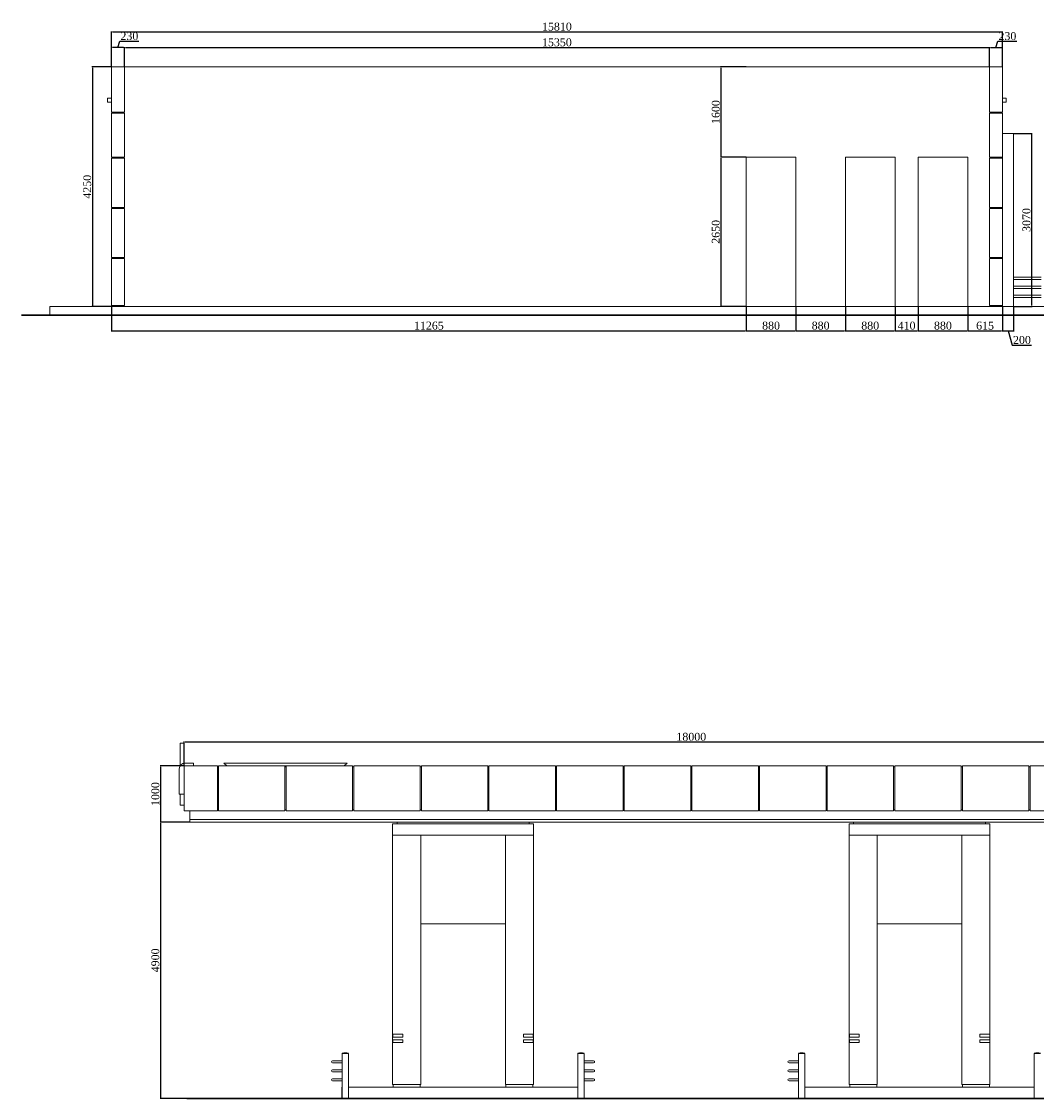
# Model space of a CAD drawing. Header units: feet. Extents: x 1854913 to 1946563, y 4620140 to 4662761.
# Tile 12 of 26: x 1902225 to 1920235, y 4642357 to 4661461. Entities that reach past the tile are written whole.
import ezdxf

# ---------------------------------------------------------------- set-up
doc = ezdxf.new("R2010")
doc.units = ezdxf.units.FT
doc.header["$MEASUREMENT"] = 0
doc.header["$PDMODE"] = 98
doc.header["$PDSIZE"] = 0.3
doc.styles.get("Standard").update_dxf_attribs({"font": 'times.ttf'})
doc.dimstyles.new('ISO-25', dxfattribs={"dimscale": 7, "dimtxt": 20, "dimasz": 2.5, "dimexe": 1.25, "dimexo": 0.625, "dimgap": 3, "dimtad": 1, "dimdec": 0, "dimtxsty": 'Standard', "dimcen": 2.5, "dimadec": 0, "dimazin": 0, "dimtfac": 1, "dimtdec": 0, "dimtmove": 0, "dimatfit": 3, "dimfxl": 1.25, "dimarcsym": 0})

# ---------------------------------------------------------------- blocks, each defined once
blk = doc.blocks.new('A$C805b108c')
at = {"color": 0, "linetype": 'Continuous', "lineweight": 0, "extrusion": (0, 1, 0)}
for p, q in [((-42261, -15809), (-42331, -15809)), ((-42261, -16209), (-42261, -17009)), ((-41671, -16209), (-42261, -16209)), ((-42246, -16159), (-42096, -16159)), ((-42096, -16159), (-42096, -16209)), ((-41671, -16209), (-41671, -17009)), ((-41651, -16229), (-41671, -16229)), ((-40471, -16209), (-41651, -16209)), ((-41651, -17009), (-41651, -16209)), ((-41554, -16159), (-41504, -16209)), ((-41554, -16159), (-39369, -16159)), ((-40471, -16209), (-40451, -16209)), ((-40471, -16209), (-40471, -17009)), ((-40451, -16229), (-40471, -16229)), ((-39271, -16209), (-40451, -16209)), ((-40451, -17009), (-40451, -16209)), ((-39419, -16209), (-39369, -16159)), ((-39271, -16209), (-39271, -17009)), ((-39251, -16229), (-39271, -16229)), ((-39251, -17009), (-39251, -16209)), ((-38071, -16209), (-39251, -16209)), ((-38071, -16209), (-38071, -17009)), ((-38051, -16229), (-38071, -16229)), ((-38051, -17009), (-38051, -16209)), ((-36871, -16209), (-38051, -16209)), ((-36871, -16209), (-36871, -17009)), ((-36851, -16229), (-36871, -16229)), ((-36851, -17009), (-36851, -16209)), ((-35671, -16209), (-36851, -16209)), ((-35671, -16209), (-35671, -17009)), ((-35651, -16229), (-35671, -16229)), ((-35651, -17009), (-35651, -16209)), ((-34471, -16209), (-35651, -16209)), ((-34471, -16209), (-34471, -17009)), ((-34451, -16229), (-34471, -16229)), ((-34451, -17009), (-34451, -16209)), ((-33271, -16209), (-34451, -16209)), ((-33271, -16209), (-33271, -17009)), ((-33251, -16229), (-33271, -16229)), ((-33251, -16209), (-33251, -17009)), ((-33251, -16209), (-32071, -16209)), ((-32071, -17009), (-32071, -16209)), ((-32071, -16229), (-32051, -16229)), ((-32051, -16209), (-32051, -17009)), ((-32051, -16209), (-30871, -16209)), ((-30871, -17009), (-30871, -16209)), ((-30871, -16229), (-30851, -16229)), ((-30851, -16209), (-30851, -17009)), ((-30851, -16209), (-29671, -16209)), ((-29671, -17009), (-29671, -16209)), ((-29671, -16229), (-29651, -16229)), ((-29651, -16209), (-29651, -17009)), ((-29651, -16209), (-28471, -16209)), ((-28471, -17009), (-28471, -16209)), ((-28471, -16229), (-28451, -16229)), ((-28451, -16209), (-28451, -17009)), ((-28451, -16209), (-27271, -16209)), ((-27271, -17009), (-27271, -16209)), ((-27271, -16229), (-27251, -16229)), ((-27251, -16209), (-27251, -17009)), ((-27251, -16209), (-26071, -16209)), ((-42351, -16334), (-42351, -16340)), ((-42351, -16334), (-42351, -16334)), ((-42346, -16334), (-42351, -16334)), ((-42346, -16334), (-42351, -16334)), ((-42351, -16340), (-42351, -16359)), ((-42351, -16359), (-42351, -16436)), ((-42346, -16650), (-42346, -16259)), ((-42351, -16600), (-42351, -16436)), ((-42351, -16600), (-42351, -16634)), ((-42346, -16634), (-42351, -16634)), ((-42351, -16634), (-42351, -16634)), ((-42346, -16634), (-42351, -16634)), ((-42346, -16650), (-42346, -16709)), ((-42346, -16709), (-42261, -16709)), ((-42331, -16858), (-42331, -16709)), ((-42331, -16858), (-42331, -16909)), ((-42331, -16909), (-42331, -16909)), ((-42261, -16909), (-42331, -16909)), ((-42261, -16909), (-42331, -16909)), ((-41671, -16989), (-41651, -16989)), ((-40471, -16989), (-40451, -16989)), ((-39271, -16989), (-39251, -16989)), ((-38071, -16989), (-38051, -16989)), ((-36871, -16989), (-36851, -16989)), ((-35671, -16989), (-35651, -16989)), ((-34471, -16989), (-34451, -16989)), ((-33251, -16989), (-33271, -16989)), ((-32051, -16989), (-32071, -16989)), ((-30851, -16989), (-30871, -16989)), ((-29651, -16989), (-29671, -16989)), ((-28451, -16989), (-28471, -16989)), ((-27251, -16989), (-27271, -16989)), ((-42261, -17009), (-41671, -17009)), ((-42161, -17159), (-42161, -17009)), ((-24361, -17159), (-42161, -17159)), ((-24361, -17159), (-42161, -17159)), ((-42161, -17159), (-42161, -17209)), ((-41651, -17009), (-40471, -17009)), ((-40451, -17009), (-39271, -17009)), ((-39251, -17009), (-38071, -17009)), ((-38051, -17009), (-36871, -17009)), ((-36851, -17009), (-35671, -17009)), ((-35651, -17009), (-34471, -17009)), ((-34451, -17009), (-33271, -17009)), ((-32071, -17009), (-33251, -17009)), ((-30871, -17009), (-32051, -17009)), ((-29671, -17009), (-30851, -17009)), ((-28471, -17009), (-29651, -17009)), ((-27271, -17009), (-28451, -17009)), ((-26071, -17009), (-27251, -17009)), ((-42161, -17209), (-24361, -17209)), ((-38561, -17239), (-38561, -17439)), ((-38561, -17239), (-36061, -17239)), ((-38481, -17239), (-38481, -17209)), ((-36141, -17239), (-36141, -17209)), ((-36061, -17239), (-36061, -17439)), ((-30461, -17239), (-30461, -17439)), ((-27961, -17239), (-30461, -17239)), ((-30381, -17239), (-30381, -17209)), ((-28041, -17239), (-28041, -17209)), ((-27961, -17239), (-27961, -17439)), ((-38561, -17439), (-38561, -17859)), ((-38561, -17439), (-36061, -17439)), ((-38061, -17859), (-38061, -17439)), ((-36561, -17439), (-36561, -17859)), ((-36061, -17859), (-36061, -17439)), ((-30461, -17859), (-30461, -17439)), ((-27961, -17439), (-30461, -17439)), ((-29961, -17439), (-29961, -17859)), ((-28461, -17859), (-28461, -17439)), ((-27961, -17439), (-27961, -17859)), ((-38561, -17859), (-38561, -20969)), ((-38061, -21859), (-38061, -17859)), ((-36561, -17859), (-36561, -21859)), ((-36061, -17859), (-36061, -20969)), ((-30461, -17859), (-30461, -20969)), ((-29961, -17859), (-29961, -21859)), ((-28461, -21859), (-28461, -17859)), ((-27961, -17859), (-27961, -20969)), ((-38061, -19009), (-36561, -19009)), ((-28461, -19009), (-29961, -19009)), ((-38561, -20969), (-38381, -20969)), ((-38561, -21019), (-38561, -20969)), ((-38556, -20969), (-38556, -21019)), ((-38381, -21019), (-38381, -20969)), ((-36241, -21019), (-36241, -20969)), ((-36241, -20969), (-36061, -20969)), ((-36066, -20969), (-36066, -21019)), ((-36061, -20969), (-36061, -21019)), ((-30281, -20969), (-30461, -20969)), ((-30461, -20969), (-30461, -21019)), ((-30456, -20969), (-30456, -21019)), ((-30281, -21019), (-30281, -20969)), ((-28141, -21019), (-28141, -20969)), ((-27961, -20969), (-28141, -20969)), ((-27966, -20969), (-27966, -21019)), ((-27961, -21019), (-27961, -20969)), ((-38381, -21019), (-38561, -21019)), ((-38561, -21019), (-38561, -21069)), ((-38561, -21069), (-38381, -21069)), ((-38561, -21119), (-38561, -21069)), ((-38381, -21119), (-38561, -21119)), ((-38561, -21119), (-38561, -21859)), ((-38556, -21069), (-38556, -21119)), ((-38381, -21069), (-38381, -21119)), ((-36061, -21019), (-36241, -21019)), ((-36241, -21119), (-36241, -21069)), ((-36241, -21069), (-36061, -21069)), ((-36061, -21119), (-36241, -21119)), ((-36066, -21069), (-36066, -21119)), ((-36061, -21019), (-36061, -21069)), ((-36061, -21069), (-36061, -21119)), ((-36061, -21119), (-36061, -21859)), ((-30461, -21019), (-30281, -21019)), ((-30461, -21019), (-30461, -21069)), ((-30281, -21069), (-30461, -21069)), ((-30461, -21069), (-30461, -21119)), ((-30461, -21119), (-30281, -21119)), ((-30461, -21119), (-30461, -21859)), ((-30456, -21069), (-30456, -21119)), ((-30281, -21119), (-30281, -21069)), ((-28141, -21019), (-27961, -21019)), ((-28141, -21069), (-28141, -21119)), ((-27961, -21069), (-28141, -21069)), ((-28141, -21119), (-27961, -21119)), ((-27966, -21069), (-27966, -21119)), ((-27961, -21019), (-27961, -21069)), ((-27961, -21119), (-27961, -21069)), ((-27961, -21119), (-27961, -21859)), ((-39347, -21306), (-39457, -21306)), ((-39457, -21307), (-39457, -21306)), ((-39347, -21307), (-39457, -21307)), ((-39363, -21309), (-39457, -21309)), ((-39457, -22104), (-39457, -21309)), ((-39454, -21309), (-39454, -21307)), ((-39347, -21309), (-39363, -21309)), ((-39350, -21309), (-39350, -21307)), ((-39347, -21307), (-39347, -21306)), ((-39347, -22104), (-39347, -21309)), ((-35275, -21306), (-35165, -21306)), ((-35275, -21306), (-35275, -21307)), ((-35275, -21307), (-35165, -21307)), ((-35275, -21309), (-35259, -21309)), ((-35275, -21309), (-35275, -22104)), ((-35272, -21307), (-35272, -21309)), ((-35259, -21309), (-35165, -21309)), ((-35168, -21307), (-35168, -21309)), ((-35165, -21306), (-35165, -21307)), ((-35165, -21309), (-35165, -22104)), ((-31247, -21306), (-31357, -21306)), ((-31357, -21307), (-31357, -21306)), ((-31247, -21307), (-31357, -21307)), ((-31263, -21309), (-31357, -21309)), ((-31357, -22104), (-31357, -21309)), ((-31354, -21309), (-31354, -21307)), ((-31247, -21309), (-31263, -21309)), ((-31250, -21309), (-31250, -21307)), ((-31247, -21307), (-31247, -21306)), ((-31247, -22104), (-31247, -21309)), ((-27175, -21306), (-27065, -21306)), ((-27175, -21306), (-27175, -21307)), ((-27175, -21307), (-27065, -21307)), ((-27175, -21309), (-27159, -21309)), ((-27175, -21309), (-27175, -22104)), ((-27172, -21307), (-27172, -21309)), ((-27159, -21309), (-27065, -21309)), ((-39457, -21439), (-39626, -21439)), ((-39626, -21479), (-39457, -21479)), ((-34996, -21439), (-35165, -21439)), ((-35165, -21479), (-34996, -21479)), ((-31357, -21439), (-31526, -21439)), ((-31526, -21479), (-31357, -21479)), ((-39457, -21599), (-39626, -21599)), ((-39626, -21639), (-39457, -21639)), ((-39457, -21759), (-39626, -21759)), ((-34996, -21599), (-35165, -21599)), ((-35165, -21639), (-34996, -21639)), ((-34996, -21759), (-35165, -21759)), ((-31357, -21599), (-31526, -21599)), ((-31526, -21639), (-31357, -21639)), ((-31357, -21759), (-31526, -21759)), ((-39626, -21799), (-39457, -21799)), ((-39457, -21909), (-39461, -21909)), ((-39461, -22104), (-39461, -21909)), ((-38861, -21909), (-39347, -21909)), ((-38861, -21909), (-35761, -21909)), ((-38561, -21859), (-38061, -21859)), ((-38551, -21909), (-38551, -21859)), ((-38071, -21909), (-38071, -21859)), ((-36561, -21859), (-36061, -21859)), ((-36551, -21909), (-36551, -21859)), ((-36071, -21909), (-36071, -21859)), ((-35275, -21909), (-35761, -21909)), ((-35165, -21799), (-34996, -21799)), ((-35161, -21909), (-35165, -21909)), ((-35161, -22104), (-35161, -21909)), ((-31526, -21799), (-31357, -21799)), ((-31361, -21909), (-31357, -21909)), ((-31361, -21909), (-31361, -22104)), ((-31247, -21909), (-30761, -21909)), ((-27661, -21909), (-30761, -21909)), ((-29961, -21859), (-30461, -21859)), ((-30451, -21909), (-30451, -21859)), ((-29971, -21909), (-29971, -21859)), ((-27961, -21859), (-28461, -21859)), ((-28451, -21909), (-28451, -21859)), ((-27971, -21909), (-27971, -21859)), ((-27661, -21909), (-27175, -21909)), ((-39297, -22104), (-39507, -22104)), ((-39507, -22109), (-39507, -22104)), ((-39297, -22109), (-39507, -22109)), ((-39297, -22109), (-39297, -22104)), ((-38861, -22109), (-39297, -22109)), ((-38861, -22109), (-35761, -22109)), ((-35325, -22109), (-35761, -22109)), ((-35325, -22104), (-35115, -22104)), ((-35325, -22104), (-35325, -22109)), ((-35325, -22109), (-35115, -22109)), ((-35115, -22104), (-35115, -22109)), ((-31197, -22104), (-31407, -22104)), ((-31407, -22109), (-31407, -22104)), ((-31197, -22109), (-31407, -22109)), ((-31197, -22109), (-31197, -22104)), ((-31197, -22109), (-30761, -22109)), ((-27661, -22109), (-30761, -22109)), ((-27661, -22109), (-27225, -22109)), ((-27225, -22104), (-27015, -22104)), ((-27225, -22104), (-27225, -22109)), ((-27225, -22109), (-27015, -22109))]:
    blk.add_line(p, q, dxfattribs=at)
at = {"lineweight": 30}
blk.add_lwpolyline([(-42211, -22109), (-24311, -22109)], dxfattribs=at)
at = {"color": 0, "linetype": 'Continuous', "lineweight": 0, "extrusion": (0, 0, -1)}
for centre, radius, start, end in [((42246, -16259), 100, 0, 90), ((39402, -21483), 185, 72.7047, 107.2953), ((35220, -21483), 185, 72.7047, 107.2953), ((31302, -21483), 185, 72.7047, 107.2953), ((27120, -21483), 185, 72.7047, 107.2953), ((39626, -21459), 20, 270, 90), ((34996, -21459), 20, 90, 270), ((31526, -21459), 20, 270, 90), ((39626, -21619), 20, 270, 90), ((39626, -21779), 20, 270, 90), ((34996, -21619), 20, 90, 270), ((34996, -21779), 20, 90, 270), ((31526, -21619), 20, 270, 90), ((31526, -21779), 20, 270, 90)]:
    blk.add_arc(centre, radius, start, end, dxfattribs=at)
at = {"color": 0, "linetype": 'Continuous', "lineweight": 0}
for points, knots in [([(-42331, -15812), (-42331, -15811), (-42331, -15810), (-42331, -15809), (-42331, -15809), (-42331, -15809)], [-54.744503, -54.744503, -54.744503, -54.744503, -48.562111, -48.562111, -42.882569, -42.882569, -42.882569, -42.882569]), ([(-42331, -16206), (-42331, -16160), (-42331, -16113), (-42331, -16015), (-42331, -15966), (-42331, -15878), (-42331, -15841), (-42331, -15812)], [-460.99397, -460.99397, -460.99397, -460.99397, -320.159213, -320.159213, -160.929472, -160.929472, 0, 0, 0, 0])]:
    blk.add_open_spline(points, degree=3, knots=knots, dxfattribs=at)
for points, weights in [([(-42261, -15812), (-42261, -15809), (-42261, -15809)], [1, 0.914521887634, 0.903578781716]), ([(-42261, -16160), (-42261, -15934), (-42261, -15812)], [0.964023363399, 0.857112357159, 1])]:
    blk.add_rational_spline(points, weights, degree=2, dxfattribs=at)
blk = doc.blocks.new('A$C6de1e3b5')
at = {"color": 0, "linetype": 'Continuous', "lineweight": 0, "extrusion": (0, 1, 0)}
for p, q in [((-14038, -23610), (-13808, -23610)), ((-14038, -24410), (-14038, -23610)), ((-13808, -23610), (1542, -23610)), ((-13808, -24410), (-13808, -23610)), ((1542, -23610), (1772, -23610)), ((1542, -23610), (1542, -24410)), ((1772, -23610), (1772, -24410)), ((-14038, -24165), (-14108, -24165)), ((-14108, -24165), (-14108, -24235)), ((-14108, -24235), (-14038, -24235)), ((1772, -24165), (1772, -24235)), ((1772, -24165), (1842, -24165)), ((1842, -24235), (1772, -24235)), ((1842, -24235), (1842, -24165)), ((-14038, -24410), (-13808, -24410)), ((-14038, -25210), (-14038, -24430)), ((-13808, -24430), (-14038, -24430)), ((-14018, -24430), (-14018, -24410)), ((-13828, -24430), (-13828, -24410)), ((-13808, -25210), (-13808, -24430)), ((1542, -24410), (1772, -24410)), ((1542, -24430), (1542, -25210)), ((1772, -24430), (1542, -24430)), ((1562, -24430), (1562, -24410)), ((1752, -24430), (1752, -24410)), ((1772, -24430), (1772, -25210)), ((1972, -24790), (1772, -24790)), ((1972, -27860), (1972, -24790)), ((-14038, -25210), (-13808, -25210)), ((-14018, -25230), (-14018, -25210)), ((-13828, -25230), (-13828, -25210)), ((-2773, -27860), (-2773, -25210)), ((-1893, -25210), (-2773, -25210)), ((-1893, -27860), (-1893, -25210)), ((-1013, -27860), (-1013, -25210)), ((-133, -25210), (-1013, -25210)), ((-133, -27860), (-133, -25210)), ((277, -27860), (277, -25210)), ((1157, -25210), (277, -25210)), ((1157, -27860), (1157, -25210)), ((1542, -25210), (1772, -25210)), ((1562, -25230), (1562, -25210)), ((1752, -25230), (1752, -25210)), ((1752, -25230), (1752, -25210)), ((1772, -25230), (1772, -25210)), ((-14038, -26100), (-14038, -25230)), ((-13808, -25230), (-14038, -25230)), ((-13808, -26100), (-13808, -25230)), ((1772, -25230), (1542, -25230)), ((1542, -25230), (1542, -26100)), ((1752, -25220), (1752, -25220)), ((1772, -25230), (1772, -26100)), ((-14038, -26100), (-13808, -26100)), ((-14038, -26990), (-14038, -26120)), ((-13808, -26120), (-14038, -26120)), ((-14018, -26120), (-14018, -26100)), ((-13828, -26120), (-13828, -26100)), ((-13808, -26990), (-13808, -26120)), ((1542, -26100), (1772, -26100)), ((1772, -26120), (1542, -26120)), ((1542, -26120), (1542, -26990)), ((1562, -26120), (1562, -26100)), ((1752, -26120), (1752, -26100)), ((1752, -26120), (1752, -26100)), ((1772, -26120), (1772, -26100)), ((1772, -26120), (1772, -26990)), ((-14038, -26990), (-13808, -26990)), ((-14038, -27840), (-14038, -27010)), ((-13808, -27010), (-14038, -27010)), ((-14018, -26990), (-14018, -27010)), ((-13828, -26990), (-13828, -27010)), ((-13808, -27840), (-13808, -27010)), ((1542, -26990), (1772, -26990)), ((1772, -27010), (1542, -27010)), ((1542, -27010), (1542, -27840)), ((1562, -26990), (1562, -27010)), ((1752, -26990), (1752, -27010)), ((1752, -27010), (1752, -26990)), ((1772, -27010), (1772, -26990)), ((1772, -27010), (1772, -27840)), ((1972, -27340), (2458, -27340)), ((1972, -27380), (2458, -27380)), ((1972, -27500), (2458, -27500)), ((1972, -27540), (2458, -27540)), ((1972, -27660), (2458, -27660)), ((1972, -27700), (2458, -27700)), ((2842, -27860), (-15133, -27860)), ((-15133, -28010), (-15133, -27860)), ((-14038, -27840), (-13808, -27840)), ((-14018, -27840), (-14018, -27860)), ((-13828, -27840), (-13828, -27860)), ((1542, -27840), (1772, -27840)), ((1562, -27840), (1562, -27860)), ((1752, -27840), (1752, -27860)), ((1752, -27860), (1752, -27840)), ((1772, -27860), (1772, -27840)), ((-15133, -28010), (2842, -28010))]:
    blk.add_line(p, q, dxfattribs=at)
at = {"lineweight": 30}
blk.add_lwpolyline([(-15633, -28010), (3867, -28010)], dxfattribs=at)
blk = doc.blocks.new('*D5551')
at = {"color": 0, "lineweight": -2, "transparency": 16777216}
for p, q in [((1905110, 4648262), (1905110, 4648689)), ((1923092, 4648680), (1905127, 4648680)), ((1923110, 4648262), (1923110, 4648689))]:
    blk.add_line(p, q, dxfattribs=at)
at = {"color": 0, "lineweight": 5, "transparency": 16777216}
for points in [[(1905127, 4648683), (1905127, 4648677), (1905110, 4648680)], [(1923092, 4648683), (1923092, 4648677), (1923110, 4648680)]]:
    blk.add_solid(points, dxfattribs=at)
at = {"layer": 'Defpoints', "color": 0, "lineweight": 5, "transparency": 16777216}
for p in [(1905110, 4648680), (1905110, 4648257), (1923110, 4648257)]:
    blk.add_point(p, dxfattribs=at)
at = {"color": 0, "lineweight": 5, "transparency": 16777216, "insert": (1914110, 4648772), "char_height": 140, "attachment_point": 5}
blk.add_mtext('18000', dxfattribs=at)
blk = doc.blocks.new('*D5556')
at = {"color": 0, "lineweight": -2, "transparency": 16777216}
for p, q in [((1905105, 4648257), (1904684, 4648257)), ((1904692, 4648240), (1904692, 4647275)), ((1905205, 4647257), (1904684, 4647257))]:
    blk.add_line(p, q, dxfattribs=at)
at = {"color": 0, "lineweight": 5, "transparency": 16777216}
for points in [[(1904689, 4648240), (1904695, 4648240), (1904692, 4648257)], [(1904689, 4647275), (1904695, 4647275), (1904692, 4647257)]]:
    blk.add_solid(points, dxfattribs=at)
at = {"layer": 'Defpoints', "color": 0, "lineweight": 5, "transparency": 16777216}
for p in [(1905110, 4648257), (1904692, 4647257), (1905210, 4647257)]:
    blk.add_point(p, dxfattribs=at)
at = {"color": 0, "lineweight": 5, "transparency": 16777216, "insert": (1904600, 4647757), "char_height": 140, "attachment_point": 5, "rotation": 90}
blk.add_mtext('1000', dxfattribs=at)
blk = doc.blocks.new('*D5557')
at = {"color": 0, "lineweight": -2, "transparency": 16777216}
for p, q in [((1905205, 4647257), (1904684, 4647257)), ((1904692, 4647240), (1904692, 4642375)), ((1905155, 4642357), (1904684, 4642357))]:
    blk.add_line(p, q, dxfattribs=at)
at = {"color": 0, "lineweight": 5, "transparency": 16777216}
for points in [[(1904689, 4647240), (1904695, 4647240), (1904692, 4647257)], [(1904689, 4642375), (1904695, 4642375), (1904692, 4642357)]]:
    blk.add_solid(points, dxfattribs=at)
at = {"layer": 'Defpoints', "color": 0, "lineweight": 5, "transparency": 16777216}
for p in [(1905210, 4647257), (1904692, 4642357), (1905160, 4642357)]:
    blk.add_point(p, dxfattribs=at)
at = {"color": 0, "lineweight": 5, "transparency": 16777216, "insert": (1904600, 4644807), "char_height": 140, "attachment_point": 5, "rotation": 90}
blk.add_mtext('4900', dxfattribs=at)
blk = doc.blocks.new('*D5669')
at = {"color": 0, "lineweight": -2, "transparency": 16777216}
for p, q in [((1903816, 4660655), (1903474, 4660655)), ((1903483, 4660637), (1903483, 4656422)), ((1903836, 4656405), (1903474, 4656405))]:
    blk.add_line(p, q, dxfattribs=at)
at = {"color": 0, "lineweight": 5, "transparency": 16777216}
for points in [[(1903480, 4660637), (1903486, 4660637), (1903483, 4660655)], [(1903480, 4656422), (1903486, 4656422), (1903483, 4656405)]]:
    blk.add_solid(points, dxfattribs=at)
at = {"layer": 'Defpoints', "color": 0, "lineweight": 5, "transparency": 16777216}
for p in [(1903820, 4660655), (1903483, 4656405), (1903840, 4656405)]:
    blk.add_point(p, dxfattribs=at)
at = {"color": 0, "lineweight": 5, "transparency": 16777216, "insert": (1903391, 4658530), "char_height": 140, "attachment_point": 5, "rotation": 90}
blk.add_mtext('4250', dxfattribs=at)
blk = doc.blocks.new('*D5670')
at = {"color": 0, "lineweight": -2, "transparency": 16777216}
for p, q in [((1904050, 4660659), (1904050, 4661007)), ((1904068, 4660999), (1919383, 4660999)), ((1919400, 4660659), (1919400, 4661007))]:
    blk.add_line(p, q, dxfattribs=at)
at = {"color": 0, "lineweight": 5, "transparency": 16777216}
for points in [[(1904068, 4661002), (1904068, 4660996), (1904050, 4660999)], [(1919383, 4661002), (1919383, 4660996), (1919400, 4660999)]]:
    blk.add_solid(points, dxfattribs=at)
at = {"layer": 'Defpoints', "color": 0, "lineweight": 5, "transparency": 16777216}
for p in [(1919400, 4660999), (1904050, 4660655), (1919400, 4660655)]:
    blk.add_point(p, dxfattribs=at)
at = {"color": 0, "lineweight": 5, "transparency": 16777216, "insert": (1911725, 4661091), "char_height": 140, "attachment_point": 5}
blk.add_mtext('15350', dxfattribs=at)
blk = doc.blocks.new('*D5671')
at = {"color": 0, "lineweight": -2, "transparency": 16777216}
for p, q in [((1919400, 4660659), (1919400, 4661007)), ((1919418, 4660999), (1919613, 4660999)), ((1919515, 4660999), (1919549, 4661110)), ((1919549, 4661110), (1919889, 4661110)), ((1919630, 4660659), (1919630, 4661007))]:
    blk.add_line(p, q, dxfattribs=at)
at = {"color": 0, "lineweight": 5, "transparency": 16777216}
for points in [[(1919418, 4661002), (1919418, 4660996), (1919400, 4660999)], [(1919613, 4661002), (1919613, 4660996), (1919630, 4660999)]]:
    blk.add_solid(points, dxfattribs=at)
at = {"layer": 'Defpoints', "color": 0, "lineweight": 5, "transparency": 16777216}
for p in [(1919630, 4660999), (1919400, 4660655), (1919630, 4660655)]:
    blk.add_point(p, dxfattribs=at)
at = {"color": 0, "lineweight": 5, "transparency": 16777216, "insert": (1919719, 4661202), "char_height": 140, "attachment_point": 5}
blk.add_mtext('230', dxfattribs=at)
blk = doc.blocks.new('*D5672')
at = {"color": 0, "lineweight": -2, "transparency": 16777216}
for p, q in [((1903820, 4660659), (1903820, 4661007)), ((1904033, 4660999), (1903838, 4660999)), ((1903935, 4660999), (1903969, 4661110)), ((1903969, 4661110), (1904309, 4661110)), ((1904050, 4660659), (1904050, 4661007))]:
    blk.add_line(p, q, dxfattribs=at)
at = {"color": 0, "lineweight": 5, "transparency": 16777216}
for points in [[(1903838, 4661002), (1903838, 4660996), (1903820, 4660999)], [(1904033, 4661002), (1904033, 4660996), (1904050, 4660999)]]:
    blk.add_solid(points, dxfattribs=at)
at = {"layer": 'Defpoints', "color": 0, "lineweight": 5, "transparency": 16777216}
for p in [(1903820, 4660999), (1903820, 4660655), (1904050, 4660655)]:
    blk.add_point(p, dxfattribs=at)
at = {"color": 0, "lineweight": 5, "transparency": 16777216, "insert": (1904139, 4661202), "char_height": 140, "attachment_point": 5}
blk.add_mtext('230', dxfattribs=at)
blk = doc.blocks.new('*D5673')
at = {"color": 0, "lineweight": -2, "transparency": 16777216}
for p, q in [((1903820, 4656421), (1903820, 4655965)), ((1915085, 4656401), (1915085, 4655965)), ((1903838, 4655974), (1915068, 4655974))]:
    blk.add_line(p, q, dxfattribs=at)
at = {"color": 0, "lineweight": 5, "transparency": 16777216}
for points in [[(1903838, 4655977), (1903838, 4655971), (1903820, 4655974)], [(1915068, 4655977), (1915068, 4655971), (1915085, 4655974)]]:
    blk.add_solid(points, dxfattribs=at)
at = {"layer": 'Defpoints', "color": 0, "lineweight": 5, "transparency": 16777216}
for p in [(1903820, 4656425), (1915085, 4656405), (1915085, 4655974)]:
    blk.add_point(p, dxfattribs=at)
at = {"color": 0, "lineweight": 5, "transparency": 16777216, "insert": (1909453, 4656066), "char_height": 140, "attachment_point": 5}
blk.add_mtext('11265', dxfattribs=at)
blk = doc.blocks.new('*D5674')
at = {"color": 0, "lineweight": -2, "transparency": 16777216}
for p, q in [((1915085, 4656401), (1915085, 4655965)), ((1915965, 4656401), (1915965, 4655965)), ((1915103, 4655974), (1915948, 4655974))]:
    blk.add_line(p, q, dxfattribs=at)
at = {"color": 0, "lineweight": 5, "transparency": 16777216}
for points in [[(1915103, 4655977), (1915103, 4655971), (1915085, 4655974)], [(1915948, 4655977), (1915948, 4655971), (1915965, 4655974)]]:
    blk.add_solid(points, dxfattribs=at)
at = {"layer": 'Defpoints', "color": 0, "lineweight": 5, "transparency": 16777216}
for p in [(1915085, 4656405), (1915965, 4656405), (1915965, 4655974)]:
    blk.add_point(p, dxfattribs=at)
at = {"color": 0, "lineweight": 5, "transparency": 16777216, "insert": (1915525, 4656066), "char_height": 140, "attachment_point": 5}
blk.add_mtext('880', dxfattribs=at)
blk = doc.blocks.new('*D5675')
at = {"color": 0, "lineweight": -2, "transparency": 16777216}
for p, q in [((1915965, 4656401), (1915965, 4655965)), ((1916845, 4656401), (1916845, 4655965)), ((1915983, 4655974), (1916828, 4655974))]:
    blk.add_line(p, q, dxfattribs=at)
at = {"color": 0, "lineweight": 5, "transparency": 16777216}
for points in [[(1915983, 4655977), (1915983, 4655971), (1915965, 4655974)], [(1916828, 4655977), (1916828, 4655971), (1916845, 4655974)]]:
    blk.add_solid(points, dxfattribs=at)
at = {"layer": 'Defpoints', "color": 0, "lineweight": 5, "transparency": 16777216}
for p in [(1915965, 4656405), (1916845, 4656405), (1916845, 4655974)]:
    blk.add_point(p, dxfattribs=at)
at = {"color": 0, "lineweight": 5, "transparency": 16777216, "insert": (1916405, 4656066), "char_height": 140, "attachment_point": 5}
blk.add_mtext('880', dxfattribs=at)
blk = doc.blocks.new('*D5676')
at = {"color": 0, "lineweight": -2, "transparency": 16777216}
for p, q in [((1916845, 4656401), (1916845, 4655965)), ((1917725, 4656401), (1917725, 4655965)), ((1916863, 4655974), (1917708, 4655974))]:
    blk.add_line(p, q, dxfattribs=at)
at = {"color": 0, "lineweight": 5, "transparency": 16777216}
for points in [[(1916863, 4655977), (1916863, 4655971), (1916845, 4655974)], [(1917708, 4655977), (1917708, 4655971), (1917725, 4655974)]]:
    blk.add_solid(points, dxfattribs=at)
at = {"layer": 'Defpoints', "color": 0, "lineweight": 5, "transparency": 16777216}
for p in [(1916845, 4656405), (1917725, 4656405), (1917725, 4655974)]:
    blk.add_point(p, dxfattribs=at)
at = {"color": 0, "lineweight": 5, "transparency": 16777216, "insert": (1917285, 4656066), "char_height": 140, "attachment_point": 5}
blk.add_mtext('880', dxfattribs=at)
blk = doc.blocks.new('*D5677')
at = {"color": 0, "lineweight": -2, "transparency": 16777216}
for p, q in [((1917725, 4656401), (1917725, 4655965)), ((1918135, 4656401), (1918135, 4655965)), ((1917743, 4655974), (1918118, 4655974))]:
    blk.add_line(p, q, dxfattribs=at)
at = {"color": 0, "lineweight": 5, "transparency": 16777216}
for points in [[(1917743, 4655977), (1917743, 4655971), (1917725, 4655974)], [(1918118, 4655977), (1918118, 4655971), (1918135, 4655974)]]:
    blk.add_solid(points, dxfattribs=at)
at = {"layer": 'Defpoints', "color": 0, "lineweight": 5, "transparency": 16777216}
for p in [(1917725, 4656405), (1918135, 4656405), (1918135, 4655974)]:
    blk.add_point(p, dxfattribs=at)
at = {"color": 0, "lineweight": 5, "transparency": 16777216, "insert": (1917930, 4656066), "char_height": 140, "attachment_point": 5}
blk.add_mtext('410', dxfattribs=at)
blk = doc.blocks.new('*D5678')
at = {"color": 0, "lineweight": -2, "transparency": 16777216}
for p, q in [((1918135, 4656401), (1918135, 4655965)), ((1919015, 4656401), (1919015, 4655965)), ((1918153, 4655974), (1918998, 4655974))]:
    blk.add_line(p, q, dxfattribs=at)
at = {"color": 0, "lineweight": 5, "transparency": 16777216}
for points in [[(1918153, 4655977), (1918153, 4655971), (1918135, 4655974)], [(1918998, 4655977), (1918998, 4655971), (1919015, 4655974)]]:
    blk.add_solid(points, dxfattribs=at)
at = {"layer": 'Defpoints', "color": 0, "lineweight": 5, "transparency": 16777216}
for p in [(1918135, 4656405), (1919015, 4656405), (1919015, 4655974)]:
    blk.add_point(p, dxfattribs=at)
at = {"color": 0, "lineweight": 5, "transparency": 16777216, "insert": (1918575, 4656066), "char_height": 140, "attachment_point": 5}
blk.add_mtext('880', dxfattribs=at)
blk = doc.blocks.new('*D5679')
at = {"color": 0, "lineweight": -2, "transparency": 16777216}
for p, q in [((1919015, 4656401), (1919015, 4655965)), ((1919630, 4656401), (1919630, 4655965)), ((1919033, 4655974), (1919613, 4655974))]:
    blk.add_line(p, q, dxfattribs=at)
at = {"color": 0, "lineweight": 5, "transparency": 16777216}
for points in [[(1919033, 4655977), (1919033, 4655971), (1919015, 4655974)], [(1919613, 4655977), (1919613, 4655971), (1919630, 4655974)]]:
    blk.add_solid(points, dxfattribs=at)
at = {"layer": 'Defpoints', "color": 0, "lineweight": 5, "transparency": 16777216}
for p in [(1919015, 4656405), (1919630, 4656405), (1919630, 4655974)]:
    blk.add_point(p, dxfattribs=at)
at = {"color": 0, "lineweight": 5, "transparency": 16777216, "insert": (1919323, 4656066), "char_height": 140, "attachment_point": 5}
blk.add_mtext('615', dxfattribs=at)
blk = doc.blocks.new('*D5680')
at = {"color": 0, "lineweight": -2, "transparency": 16777216}
for p, q in [((1919630, 4656401), (1919630, 4655965)), ((1919830, 4656401), (1919830, 4655965)), ((1919648, 4655974), (1919813, 4655974)), ((1919730, 4655974), (1919806, 4655720)), ((1919806, 4655720), (1920147, 4655720))]:
    blk.add_line(p, q, dxfattribs=at)
at = {"color": 0, "lineweight": 5, "transparency": 16777216}
for points in [[(1919648, 4655977), (1919648, 4655971), (1919630, 4655974)], [(1919813, 4655977), (1919813, 4655971), (1919830, 4655974)]]:
    blk.add_solid(points, dxfattribs=at)
at = {"layer": 'Defpoints', "color": 0, "lineweight": 5, "transparency": 16777216}
for p in [(1919630, 4656405), (1919830, 4656405), (1919830, 4655974)]:
    blk.add_point(p, dxfattribs=at)
at = {"color": 0, "lineweight": 5, "transparency": 16777216, "insert": (1919977, 4655812), "char_height": 140, "attachment_point": 5}
blk.add_mtext('200', dxfattribs=at)
blk = doc.blocks.new('*D5681')
at = {"color": 0, "lineweight": -2, "transparency": 16777216}
for p, q in [((1903820, 4660659), (1903820, 4661287)), ((1903838, 4661278), (1919613, 4661278)), ((1919630, 4660659), (1919630, 4661287))]:
    blk.add_line(p, q, dxfattribs=at)
at = {"color": 0, "lineweight": 5, "transparency": 16777216}
for points in [[(1903838, 4661281), (1903838, 4661275), (1903820, 4661278)], [(1919613, 4661281), (1919613, 4661275), (1919630, 4661278)]]:
    blk.add_solid(points, dxfattribs=at)
at = {"layer": 'Defpoints', "color": 0, "lineweight": 5, "transparency": 16777216}
for p in [(1919630, 4661278), (1903820, 4660655), (1919630, 4660655)]:
    blk.add_point(p, dxfattribs=at)
at = {"color": 0, "lineweight": 5, "transparency": 16777216, "insert": (1911725, 4661370), "char_height": 140, "attachment_point": 5}
blk.add_mtext('15810', dxfattribs=at)
blk = doc.blocks.new('*D5682')
at = {"color": 0, "lineweight": -2, "transparency": 16777216}
for p, q in [((1915081, 4659055), (1914628, 4659055)), ((1914637, 4656422), (1914637, 4659037)), ((1915081, 4656405), (1914628, 4656405))]:
    blk.add_line(p, q, dxfattribs=at)
at = {"color": 0, "lineweight": 5, "transparency": 16777216}
for points in [[(1914634, 4659037), (1914640, 4659037), (1914637, 4659055)], [(1914634, 4656422), (1914640, 4656422), (1914637, 4656405)]]:
    blk.add_solid(points, dxfattribs=at)
at = {"layer": 'Defpoints', "color": 0, "lineweight": 5, "transparency": 16777216}
for p in [(1914637, 4659055), (1915085, 4659055), (1915085, 4656405)]:
    blk.add_point(p, dxfattribs=at)
at = {"color": 0, "lineweight": 5, "transparency": 16777216, "insert": (1914545, 4657730), "char_height": 140, "attachment_point": 5, "rotation": 90}
blk.add_mtext('2650', dxfattribs=at)
blk = doc.blocks.new('*D5683')
at = {"color": 0, "lineweight": -2, "transparency": 16777216}
for p, q in [((1915081, 4660655), (1914628, 4660655)), ((1914637, 4659072), (1914637, 4660637)), ((1915081, 4659055), (1914628, 4659055))]:
    blk.add_line(p, q, dxfattribs=at)
at = {"color": 0, "lineweight": 5, "transparency": 16777216}
for points in [[(1914634, 4660637), (1914640, 4660637), (1914637, 4660655)], [(1914634, 4659072), (1914640, 4659072), (1914637, 4659055)]]:
    blk.add_solid(points, dxfattribs=at)
at = {"layer": 'Defpoints', "color": 0, "lineweight": 5, "transparency": 16777216}
for p in [(1914637, 4660655), (1915085, 4660655), (1915085, 4659055)]:
    blk.add_point(p, dxfattribs=at)
at = {"color": 0, "lineweight": 5, "transparency": 16777216, "insert": (1914545, 4659855), "char_height": 140, "attachment_point": 5, "rotation": 90}
blk.add_mtext('1600', dxfattribs=at)
blk = doc.blocks.new('*D5684')
at = {"color": 0, "lineweight": -2, "transparency": 16777216}
for p, q in [((1919835, 4659475), (1920159, 4659475)), ((1920150, 4656422), (1920150, 4659457)), ((1919835, 4656405), (1920159, 4656405))]:
    blk.add_line(p, q, dxfattribs=at)
at = {"color": 0, "lineweight": 5, "transparency": 16777216}
for points in [[(1920147, 4659457), (1920153, 4659457), (1920150, 4659475)], [(1920147, 4656422), (1920153, 4656422), (1920150, 4656405)]]:
    blk.add_solid(points, dxfattribs=at)
at = {"layer": 'Defpoints', "color": 0, "lineweight": 5, "transparency": 16777216}
for p in [(1919830, 4659475), (1920150, 4659475), (1919830, 4656405)]:
    blk.add_point(p, dxfattribs=at)
at = {"color": 0, "lineweight": 5, "transparency": 16777216, "insert": (1920058, 4657940), "char_height": 140, "attachment_point": 5, "rotation": 90}
blk.add_mtext('3070', dxfattribs=at)

msp = doc.modelspace()

# ---------------------------------------------------------------- block references
for name, p in [('A$C6de1e3b5', (1917857.8, 4684264.9)), ('A$C805b108c', (1947371.2, 4664466.1))]:
    msp.add_blockref(name, p)

# ---------------------------------------------------------------- dimensions: what is measured, and where the dimension line sits
at = {"color": 5, "lineweight": 5}
for base, p1, p2, picture, middle in [((1919630.3, 4661278), (1903820.3, 4660655), (1919630.3, 4660655), '*D5681', (1911725.3, 4661370.2)), ((1919400.3, 4660998.7), (1904050.3, 4660655), (1919400.3, 4660655), '*D5670', (1911725.3, 4661090.9)), ((1915085.3, 4655973.9), (1903820.3, 4656425), (1915085.3, 4656405), '*D5673', (1909452.8, 4656066.1))]:
    dim = msp.add_linear_dim(base=base, p1=p1, p2=p2, dimstyle='ISO-25', dxfattribs=at)
    dim.commit()
    dim.dimension.update_dxf_attribs({"geometry": picture, "text_midpoint": middle})
for base, p1, p2, override, picture, middle in [((1903820.3, 4660998.7), (1904050.3, 4660655), (1903820.3, 4660655), {"dimtmove": 1}, '*D5672', (1903989.7, 4661202.4)), ((1919630.3, 4660998.7), (1919400.3, 4660655), (1919630.3, 4660655), {"dimtmove": 1}, '*D5671', (1919569.7, 4661202.4)), ((1915965.3, 4655973.9), (1915085.3, 4656405), (1915965.3, 4656405), {"dimtmove": 1}, '*D5674', (1915525.3, 4656066.1)), ((1916845.3, 4655973.9), (1915965.3, 4656405), (1916845.3, 4656405), {"dimtmove": 1}, '*D5675', (1916405.3, 4656066.1)), ((1917725.3, 4655973.9), (1916845.3, 4656405), (1917725.3, 4656405), {"dimtmove": 1}, '*D5676', (1917285.3, 4656066.1)), ((1918135.3, 4655973.9), (1917725.3, 4656405), (1918135.3, 4656405), {"dimtmove": 1}, '*D5677', (1917930.3, 4656066.1)), ((1919015.3, 4655973.9), (1918135.3, 4656405), (1919015.3, 4656405), {"dimtmove": 1}, '*D5678', (1918575.3, 4656066.1)), ((1919630.3, 4655973.9), (1919015.3, 4656405), (1919630.3, 4656405), {"dimtmove": 1}, '*D5679', (1919322.8, 4656066.1)), ((1919830.3, 4655973.9), (1919630.3, 4656405), (1919830.3, 4656405), {"dimtmove": 1}, '*D5680', (1919827.5, 4655812.3)), ((1905109.8, 4648680), (1923109.8, 4648257.1), (1905109.8, 4648257.1), {"dimscale": 7}, '*D5551', (1914109.8, 4648772.2))]:
    dim = msp.add_linear_dim(base=base, p1=p1, p2=p2, dimstyle='ISO-25', override=override, dxfattribs=at)
    dim.commit()
    dim.dimension.update_dxf_attribs({"geometry": picture, "text_midpoint": middle})
for base, p1, p2, picture, middle in [((1903482.8, 4656405), (1903820.3, 4660655), (1903840.3, 4656405), '*D5669', (1903390.5, 4658530)), ((1920150.3, 4659475), (1919830.3, 4656405), (1919830.3, 4659475), '*D5684', (1920057.9, 4657940)), ((1914637.1, 4659055), (1915085.3, 4656405), (1915085.3, 4659055), '*D5682', (1914544.9, 4657730))]:
    dim = msp.add_linear_dim(base=base, p1=p1, p2=p2, angle=90, dimstyle='ISO-25', dxfattribs=at)
    dim.commit()
    dim.dimension.update_dxf_attribs({"geometry": picture, "text_midpoint": middle})
for base, p1, p2, override, picture, middle in [((1914637.1, 4660655), (1915085.3, 4659055), (1915085.3, 4660655), {"dimtmove": 1}, '*D5683', (1914544.9, 4659855)), ((1904692.3, 4647257.1), (1905109.8, 4648257.1), (1905209.8, 4647257.1), {"dimscale": 7}, '*D5556', (1904600.1, 4647757.1)), ((1904692.3, 4642357.1), (1905209.8, 4647257.1), (1905159.8, 4642357.1), {"dimscale": 7, "dimtmove": 1}, '*D5557', (1904599.9, 4644807.1))]:
    dim = msp.add_linear_dim(base=base, p1=p1, p2=p2, angle=90, dimstyle='ISO-25', override=override, dxfattribs=at)
    dim.commit()
    dim.dimension.update_dxf_attribs({"geometry": picture, "text_midpoint": middle})

doc.saveas('drawing.dxf')
